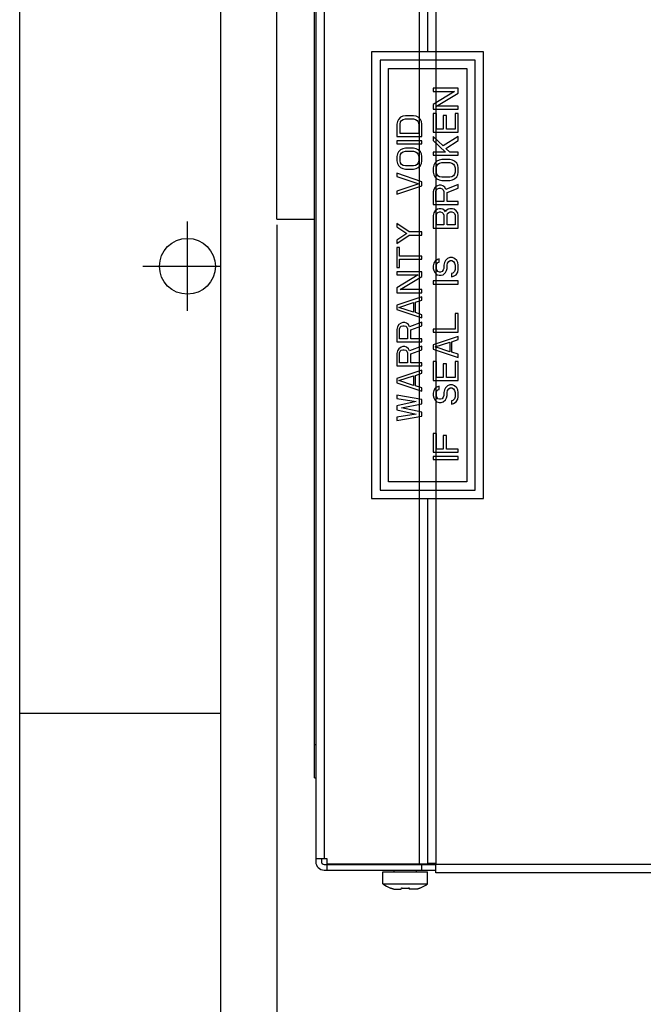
# Model space of a CAD drawing. Header units: millimetres. Extents: x 0 to 420, y 0 to 297.
# Tile 81 of 180: x 0 to 56, y 122 to 211. Entities that reach past the tile are written whole.
import ezdxf

# ---------------------------------------------------------------- set-up
doc = ezdxf.new("R2010")
doc.units = ezdxf.units.MM
doc.header["$LTSCALE"] = 23.1
doc.layers.get('0').update_dxf_attribs({"linetype": 'CONTINUOUS'})
doc.layers.add('ASSI', color=7, linetype='CONTINUOUS')
doc.styles.get("Standard").update_dxf_attribs({"font": 'txt', "width": 0.85})
doc.dimstyles.new('DIMSTYLE_3', dxfattribs={"dimtxt": 3.5, "dimasz": 3.5, "dimexe": 0.18, "dimexo": 0.0625, "dimgap": 0.09, "dimtad": 1, "dimdec": 0, "dimlfac": 2, "dimdsep": 46, "dimtxsty": 'STANDARD', "dimblk": '_FILLED', "dimblk1": '_FILLED', "dimblk2": '_FILLED', "dimcen": 0.09, "dimadec": 0, "dimazin": 0, "dimtp": 0.5, "dimtm": 0.5, "dimtfac": 1, "dimtdec": 0, "dimtofl": 0, "dimtmove": 0, "dimatfit": 3, "dimldrblk": '_FILLED', "dimfxl": 1, "dimtolj": 1, "dimarcsym": 0})

# ---------------------------------------------------------------- blocks, each defined once
blk = doc.blocks.new('_FILLED')
at = {"color": 0, "linetype": 'BYBLOCK'}
blk.add_solid([(0, 0), (-1, 0.143), (-1, -0.143)], dxfattribs=at)
blk = doc.blocks.new('*D6')
at = {"color": 2, "linetype": 'CONTINUOUS'}
for p, q in [((23, 192.211), (23, 111.107)), ((130.981, 125.2), (130.981, 111.107)), ((23, 112.107), (76.991, 112.107)), ((130.981, 112.107), (76.991, 112.107))]:
    blk.add_line(p, q, dxfattribs=at)
at = {"color": 2, "linetype": 'CONTINUOUS', "xscale": 3.5, "yscale": 3.5, "zscale": 3.5, "rotation": 180}
blk.add_blockref('_FILLED', (23, 112.107), dxfattribs=at)
at = {"color": 2, "linetype": 'CONTINUOUS', "xscale": 3.5, "yscale": 3.5, "zscale": 3.5}
blk.add_blockref('_FILLED', (130.981, 112.107), dxfattribs=at)
at = {"color": 2, "linetype": 'CONTINUOUS', "insert": (76.991, 116.482), "char_height": 3.5, "width": 7.5, "attachment_point": 2, "line_spacing_factor": 0.9}
blk.add_mtext('216', dxfattribs=at)

msp = doc.modelspace()

# ---------------------------------------------------------------- linework, layer by layer
at = {"color": 2, "linetype": 'CONTINUOUS'}
for p, q in [((0, 0), (0, 297)), ((15, 184.5), (15, 192.5)), ((11, 188.5), (18, 188.5)), ((0, 148.5), (18, 148.5))]:
    msp.add_line(p, q, dxfattribs=at)
at = {"color": 7, "linetype": 'CONTINUOUS'}
for p, q in [((18, 6), (18, 291)), ((26.4813, 257.925335), (26.4813, 135.475335)), ((26.3563, 142.700335), (26.3563, 248.700335)), ((23.00005, 192.710585), (23.00005, 212.522585)), ((31.4813, 207.700335), (31.4813, 167.700335)), ((41.4813, 207.700335), (31.4813, 207.700335)), ((41.4813, 167.700335), (41.4813, 207.700335)), ((32.2313, 206.950335), (32.2313, 168.450335)), ((40.7313, 206.950335), (32.2313, 206.950335)), ((40.7313, 168.450335), (40.7313, 206.950335)), ((32.9813, 169.200335), (32.9813, 206.200335)), ((32.9813, 206.200335), (39.9813, 206.200335)), ((39.9813, 206.200335), (39.9813, 169.200335)), ((36.9813, 204.434709), (36.9813, 204.153459)), ((39.2313, 204.434709), (36.9813, 204.434709)), ((38.896194, 204.153459), (36.9813, 202.981585)), ((36.9813, 204.153459), (38.896194, 204.153459)), ((37.268534, 202.84096), (39.2313, 204.012834)), ((39.2313, 204.012834), (39.2313, 204.434709)), ((36.9813, 202.981585), (36.9813, 202.55971)), ((39.2313, 202.84096), (37.268534, 202.84096)), ((39.2313, 202.55971), (39.2313, 202.84096)), ((34.257896, 201.93471), (34.066406, 201.84096)), ((34.497257, 201.981585), (34.257896, 201.93471)), ((35.215342, 201.981585), (34.497257, 201.981585)), ((35.454704, 201.93471), (35.215342, 201.981585)), ((35.646194, 201.84096), (35.454704, 201.93471)), ((36.9813, 202.55971), (39.2313, 202.55971)), ((36.9813, 202.184709), (36.9813, 200.497209)), ((37.268534, 202.184709), (36.9813, 202.184709)), ((37.268534, 200.778459), (37.268534, 202.184709)), ((37.890874, 201.99721), (37.890874, 200.778459)), ((38.178108, 201.99721), (37.890874, 201.99721)), ((38.178108, 200.778459), (38.178108, 201.99721)), ((38.944066, 202.184709), (38.944066, 200.778459)), ((39.2313, 202.184709), (38.944066, 202.184709)), ((39.2313, 200.497209), (39.2313, 202.184709)), ((33.779172, 201.465959), (33.7313, 201.231585)), ((33.7313, 201.231585), (33.7313, 200.106585)), ((33.874917, 201.65346), (33.779172, 201.465959)), ((34.066406, 201.84096), (33.874917, 201.65346)), ((34.018534, 201.231585), (34.066406, 201.419085)), ((34.018534, 200.387835), (34.018534, 201.231585)), ((34.066406, 201.419085), (34.162151, 201.55971)), ((34.162151, 201.55971), (34.305768, 201.65346)), ((34.305768, 201.65346), (34.497257, 201.700335)), ((34.497257, 201.700335), (35.215342, 201.700335)), ((35.215342, 201.700335), (35.406832, 201.65346)), ((35.406832, 201.65346), (35.550449, 201.55971)), ((35.550449, 201.55971), (35.646194, 201.419085)), ((35.837683, 201.65346), (35.646194, 201.84096)), ((35.646194, 201.419085), (35.694066, 201.231585)), ((35.694066, 201.231585), (35.694066, 200.387835)), ((35.933428, 201.465959), (35.837683, 201.65346)), ((35.9813, 201.231585), (35.933428, 201.465959)), ((35.9813, 200.106585), (35.9813, 201.231585)), ((33.7313, 200.106585), (35.9813, 200.106585)), ((35.694066, 200.387835), (34.018534, 200.387835)), ((36.9813, 200.497209), (39.2313, 200.497209)), ((36.9813, 200.12221), (36.9813, 199.74721)), ((37.890874, 199.27846), (36.9813, 200.12221)), ((37.890874, 200.778459), (37.268534, 200.778459)), ((39.2313, 200.12221), (37.890874, 199.27846)), ((38.944066, 200.778459), (38.178108, 200.778459)), ((39.2313, 199.74721), (39.2313, 200.12221)), ((33.7313, 199.731585), (33.7313, 199.450335)), ((35.9813, 199.731585), (33.7313, 199.731585)), ((33.7313, 199.450335), (35.9813, 199.450335)), ((35.9813, 199.450335), (35.9813, 199.731585)), ((36.9813, 199.74721), (38.082364, 198.71596)), ((38.130236, 199.044085), (39.2313, 199.74721)), ((33.779172, 198.55971), (33.7313, 198.325335)), ((33.7313, 198.325335), (33.7313, 197.950334)), ((33.874917, 198.74721), (33.779172, 198.55971)), ((34.066406, 198.934709), (33.874917, 198.74721)), ((34.018534, 198.325335), (34.066406, 198.512834)), ((34.018534, 197.950334), (34.018534, 198.325335)), ((34.257896, 199.02846), (34.066406, 198.934709)), ((34.066406, 198.512834), (34.162151, 198.653459)), ((34.162151, 198.653459), (34.305768, 198.74721)), ((34.497257, 199.075334), (34.257896, 199.02846)), ((34.305768, 198.74721), (34.497257, 198.794084)), ((35.215342, 199.075334), (34.497257, 199.075334)), ((34.497257, 198.794084), (35.215342, 198.794084)), ((35.454704, 199.02846), (35.215342, 199.075334)), ((35.215342, 198.794084), (35.406832, 198.74721)), ((35.406832, 198.74721), (35.550449, 198.653459)), ((35.646194, 198.934709), (35.454704, 199.02846)), ((35.550449, 198.653459), (35.646194, 198.512834)), ((35.837683, 198.74721), (35.646194, 198.934709)), ((35.646194, 198.512834), (35.694066, 198.325335)), ((35.694066, 198.325335), (35.694066, 197.950334)), ((35.933428, 198.55971), (35.837683, 198.74721)), ((35.9813, 198.325335), (35.933428, 198.55971)), ((35.9813, 197.950334), (35.9813, 198.325335)), ((36.9813, 198.71596), (36.9813, 198.43471)), ((38.082364, 198.71596), (36.9813, 198.71596)), ((36.9813, 198.43471), (39.2313, 198.43471)), ((38.465342, 198.71596), (38.130236, 199.044085)), ((39.2313, 198.71596), (38.465342, 198.71596)), ((39.2313, 198.43471), (39.2313, 198.71596)), ((33.7313, 197.950334), (33.779172, 197.71596)), ((33.779172, 197.71596), (33.874917, 197.528459)), ((33.874917, 197.528459), (34.066406, 197.34096)), ((34.066406, 197.762835), (34.018534, 197.950334)), ((34.162151, 197.62221), (34.066406, 197.762835)), ((34.305768, 197.528459), (34.162151, 197.62221)), ((34.497257, 197.481585), (34.305768, 197.528459)), ((35.215342, 197.481585), (34.497257, 197.481585)), ((35.406832, 197.528459), (35.215342, 197.481585)), ((35.550449, 197.62221), (35.406832, 197.528459)), ((35.646194, 197.762835), (35.550449, 197.62221)), ((35.694066, 197.950334), (35.646194, 197.762835)), ((35.646194, 197.34096), (35.837683, 197.528459)), ((35.837683, 197.528459), (35.933428, 197.71596)), ((35.933428, 197.71596), (35.9813, 197.950334)), ((37.029172, 197.544084), (36.9813, 197.30971)), ((37.124917, 197.731585), (37.029172, 197.544084)), ((37.316406, 197.919085), (37.124917, 197.731585)), ((37.268534, 197.30971), (37.316406, 197.49721)), ((37.507896, 198.012835), (37.316406, 197.919085)), ((37.316406, 197.49721), (37.412151, 197.637835)), ((37.412151, 197.637835), (37.555768, 197.731585)), ((37.747257, 198.05971), (37.507896, 198.012835)), ((37.555768, 197.731585), (37.747257, 197.77846)), ((38.465342, 198.05971), (37.747257, 198.05971)), ((37.747257, 197.77846), (38.465342, 197.77846)), ((38.704704, 198.012835), (38.465342, 198.05971)), ((38.465342, 197.77846), (38.656832, 197.731585)), ((38.656832, 197.731585), (38.800449, 197.637835)), ((38.896194, 197.919085), (38.704704, 198.012835)), ((38.800449, 197.637835), (38.896194, 197.49721)), ((39.087683, 197.731585), (38.896194, 197.919085)), ((38.896194, 197.49721), (38.944066, 197.30971)), ((39.183428, 197.544084), (39.087683, 197.731585)), ((39.2313, 197.30971), (39.183428, 197.544084)), ((33.7313, 196.825334), (33.7313, 196.544084)), ((35.9813, 196.075335), (33.7313, 196.825334)), ((34.066406, 197.34096), (34.257896, 197.247209)), ((34.257896, 197.247209), (34.497257, 197.200335)), ((34.497257, 197.200335), (35.215342, 197.200335)), ((35.215342, 197.200335), (35.454704, 197.247209)), ((35.454704, 197.247209), (35.646194, 197.34096)), ((36.9813, 197.30971), (36.9813, 196.93471)), ((36.9813, 196.93471), (37.029172, 196.700334)), ((37.029172, 196.700334), (37.124917, 196.512835)), ((37.268534, 196.93471), (37.268534, 197.30971)), ((37.316406, 196.74721), (37.268534, 196.93471)), ((37.412151, 196.606585), (37.316406, 196.74721)), ((37.555768, 196.512835), (37.412151, 196.606585)), ((38.800449, 196.606585), (38.656832, 196.512835)), ((38.896194, 196.74721), (38.800449, 196.606585)), ((38.944066, 196.93471), (38.896194, 196.74721)), ((38.944066, 197.30971), (38.944066, 196.93471)), ((39.087683, 196.512835), (39.183428, 196.700334)), ((39.183428, 196.700334), (39.2313, 196.93471)), ((39.2313, 196.93471), (39.2313, 197.30971)), ((33.7313, 196.544084), (35.694066, 195.887835)), ((35.694066, 195.887835), (33.7313, 195.231585)), ((33.7313, 194.950335), (35.9813, 195.700334)), ((35.9813, 195.700334), (35.9813, 196.075335)), ((37.124917, 196.512835), (37.316406, 196.325335)), ((37.364279, 195.715959), (37.172789, 195.575334)), ((37.316406, 196.325335), (37.507896, 196.231585)), ((37.507896, 195.762835), (37.364279, 195.715959)), ((37.507896, 196.231585), (37.747257, 196.18471)), ((37.699385, 195.762835), (37.507896, 195.762835)), ((37.747257, 196.46596), (37.555768, 196.512835)), ((37.843002, 195.715959), (37.699385, 195.762835)), ((38.465342, 196.46596), (37.747257, 196.46596)), ((37.747257, 196.18471), (38.465342, 196.18471)), ((38.034491, 195.575334), (37.843002, 195.715959)), ((39.2313, 195.80971), (38.130236, 195.387835)), ((38.656832, 196.512835), (38.465342, 196.46596)), ((38.465342, 196.18471), (38.704704, 196.231585)), ((38.704704, 196.231585), (38.896194, 196.325335)), ((38.896194, 196.325335), (39.087683, 196.512835)), ((39.2313, 195.481585), (39.2313, 195.80971)), ((33.7313, 195.231585), (33.7313, 194.950335)), ((37.029172, 195.387835), (36.9813, 195.153459)), ((36.9813, 195.153459), (36.9813, 194.028459)), ((37.172789, 195.575334), (37.029172, 195.387835)), ((37.220662, 195.200335), (37.268534, 195.34096)), ((37.220662, 194.309709), (37.220662, 195.200335)), ((37.268534, 195.34096), (37.364279, 195.434709)), ((37.364279, 195.434709), (37.507896, 195.481585)), ((37.507896, 195.481585), (37.651513, 195.481585)), ((37.651513, 195.481585), (37.79513, 195.434709)), ((37.79513, 195.434709), (37.890874, 195.34096)), ((37.890874, 195.34096), (37.938747, 195.200335)), ((37.938747, 195.200335), (37.938747, 194.309709)), ((38.130236, 195.387835), (38.034491, 195.575334)), ((38.225981, 195.106585), (39.2313, 195.481585)), ((38.225981, 194.309709), (38.225981, 195.106585)), ((36.9813, 194.028459), (39.2313, 194.028459)), ((37.938747, 194.309709), (37.220662, 194.309709)), ((39.2313, 194.309709), (38.225981, 194.309709)), ((39.2313, 194.028459), (39.2313, 194.309709)), ((37.029172, 193.27846), (36.9813, 193.044084)), ((36.9813, 193.044084), (36.9813, 191.919084)), ((37.172789, 193.465959), (37.029172, 193.27846)), ((37.364279, 193.606584), (37.172789, 193.465959)), ((37.268534, 193.09096), (37.316406, 193.231585)), ((37.268534, 192.200334), (37.268534, 193.09096)), ((37.316406, 193.231585), (37.412151, 193.325334)), ((37.507896, 193.65346), (37.364279, 193.606584)), ((37.412151, 193.325334), (37.555768, 193.37221)), ((37.699385, 193.65346), (37.507896, 193.65346)), ((37.555768, 193.37221), (37.651513, 193.37221)), ((37.651513, 193.37221), (37.79513, 193.325334)), ((37.843002, 193.606584), (37.699385, 193.65346)), ((37.79513, 193.325334), (37.890874, 193.231585)), ((38.034491, 193.465959), (37.843002, 193.606584)), ((37.890874, 193.231585), (37.938747, 193.09096)), ((37.938747, 193.09096), (37.938747, 192.200334)), ((38.082364, 193.37221), (38.034491, 193.465959)), ((38.130236, 193.465959), (38.082364, 193.37221)), ((38.321725, 193.606584), (38.130236, 193.465959)), ((38.225981, 193.09096), (38.273853, 193.231585)), ((38.225981, 192.200334), (38.225981, 193.09096)), ((38.273853, 193.231585), (38.369598, 193.325334)), ((38.465342, 193.65346), (38.321725, 193.606584)), ((38.369598, 193.325334), (38.513215, 193.37221)), ((38.704704, 193.65346), (38.465342, 193.65346)), ((38.513215, 193.37221), (38.656832, 193.37221)), ((38.656832, 193.37221), (38.800449, 193.325334)), ((38.848321, 193.606584), (38.704704, 193.65346)), ((38.800449, 193.325334), (38.896194, 193.231585)), ((39.039811, 193.465959), (38.848321, 193.606584)), ((38.896194, 193.231585), (38.944066, 193.09096)), ((38.944066, 193.09096), (38.944066, 192.200334)), ((39.183428, 193.27846), (39.039811, 193.465959)), ((39.2313, 193.044084), (39.183428, 193.27846)), ((39.2313, 191.919084), (39.2313, 193.044084)), ((23.00005, 192.710585), (26.3563, 192.710585)), ((33.7313, 192.325335), (33.7313, 192.044085)), ((34.832364, 191.575335), (33.7313, 192.325335)), ((37.938747, 192.200334), (37.268534, 192.200334)), ((38.944066, 192.200334), (38.225981, 192.200334)), ((33.7313, 192.044085), (34.640874, 191.43471)), ((34.640874, 191.43471), (33.7313, 190.825334)), ((33.7313, 190.544084), (34.832364, 191.294085)), ((35.9813, 191.575335), (34.832364, 191.575335)), ((34.832364, 191.294085), (35.9813, 191.294085)), ((35.9813, 191.294085), (35.9813, 191.575335)), ((36.9813, 191.919084), (39.2313, 191.919084)), ((33.7313, 190.825334), (33.7313, 190.544084)), ((33.7313, 190.169085), (33.7313, 188.387835)), ((33.970662, 190.169085), (33.7313, 190.169085)), ((33.970662, 189.419084), (33.970662, 190.169085)), ((35.9813, 189.419084), (33.970662, 189.419084)), ((33.970662, 188.387835), (33.970662, 189.137834)), ((33.970662, 189.137834), (35.9813, 189.137834)), ((35.9813, 189.137834), (35.9813, 189.419084)), ((37.029172, 188.77846), (36.9813, 188.544085)), ((37.172789, 188.96596), (37.029172, 188.77846)), ((37.364279, 189.106585), (37.172789, 188.96596)), ((37.268534, 188.590959), (37.316406, 188.731584)), ((37.316406, 188.731584), (37.412151, 188.825335)), ((37.507896, 189.153459), (37.364279, 189.106585)), ((37.412151, 188.825335), (37.507896, 188.872209)), ((37.507896, 188.872209), (37.507896, 189.153459)), ((37.986619, 188.825335), (37.938747, 188.590959)), ((38.082364, 189.012834), (37.986619, 188.825335)), ((38.273853, 189.200335), (38.082364, 189.012834)), ((38.225981, 188.590959), (38.273853, 188.77846)), ((38.465342, 189.294085), (38.273853, 189.200335)), ((38.273853, 188.77846), (38.369598, 188.919085)), ((38.369598, 188.919085), (38.513215, 189.012834)), ((38.704704, 189.294085), (38.465342, 189.294085)), ((38.513215, 189.012834), (38.656832, 189.012834)), ((38.656832, 189.012834), (38.800449, 188.919085)), ((38.896194, 189.200335), (38.704704, 189.294085)), ((38.800449, 188.919085), (38.896194, 188.77846)), ((39.087683, 189.012834), (38.896194, 189.200335)), ((38.896194, 188.77846), (38.944066, 188.590959)), ((39.183428, 188.825335), (39.087683, 189.012834)), ((39.2313, 188.590959), (39.183428, 188.825335)), ((33.7313, 188.387835), (33.970662, 188.387835)), ((33.7313, 188.012834), (33.7313, 187.731584)), ((35.9813, 188.012834), (33.7313, 188.012834)), ((35.9813, 187.590959), (35.9813, 188.012834)), ((36.9813, 188.544085), (36.9813, 188.309709)), ((36.9813, 188.309709), (37.029172, 188.12221)), ((37.029172, 188.12221), (37.124917, 187.93471)), ((37.124917, 187.93471), (37.316406, 187.747209)), ((37.268534, 188.309709), (37.268534, 188.590959)), ((37.316406, 188.169084), (37.268534, 188.309709)), ((37.412151, 188.028459), (37.316406, 188.169084)), ((37.316406, 187.747209), (37.507896, 187.700335)), ((37.555768, 187.981585), (37.412151, 188.028459)), ((37.651513, 187.981585), (37.555768, 187.981585)), ((37.79513, 188.028459), (37.651513, 187.981585)), ((37.699385, 187.700335), (37.890874, 187.747209)), ((37.890874, 188.169084), (37.79513, 188.028459)), ((37.938747, 188.309709), (37.890874, 188.169084)), ((37.890874, 187.747209), (38.082364, 187.93471)), ((37.938747, 188.590959), (37.938747, 188.309709)), ((38.082364, 187.93471), (38.178108, 188.12221)), ((38.178108, 188.12221), (38.225981, 188.309709)), ((38.225981, 188.309709), (38.225981, 188.590959)), ((38.752576, 187.887834), (38.608959, 187.84096)), ((38.608959, 187.84096), (38.608959, 187.55971)), ((38.896194, 188.028459), (38.752576, 187.887834)), ((38.800449, 187.606584), (39.039811, 187.747209)), ((38.944066, 188.21596), (38.896194, 188.028459)), ((38.944066, 188.590959), (38.944066, 188.21596)), ((39.039811, 187.747209), (39.183428, 187.981585)), ((39.183428, 187.981585), (39.2313, 188.21596)), ((39.2313, 188.21596), (39.2313, 188.590959)), ((33.7313, 187.731584), (35.646194, 187.731584)), ((35.646194, 187.731584), (33.7313, 186.55971)), ((34.018534, 186.419085), (35.9813, 187.590959)), ((36.9813, 187.184709), (36.9813, 186.903459)), ((39.2313, 187.184709), (36.9813, 187.184709)), ((36.9813, 186.903459), (39.2313, 186.903459)), ((37.507896, 187.700335), (37.699385, 187.700335)), ((38.608959, 187.55971), (38.800449, 187.606584)), ((39.2313, 186.903459), (39.2313, 187.184709)), ((33.7313, 186.55971), (33.7313, 186.137835)), ((33.7313, 186.137835), (35.9813, 186.137835)), ((35.9813, 186.419085), (34.018534, 186.419085)), ((35.9813, 186.137835), (35.9813, 186.419085)), ((35.9813, 185.762834), (33.7313, 185.012835)), ((33.922789, 184.825335), (35.215342, 185.24721)), ((35.215342, 185.24721), (35.215342, 184.40346)), ((35.406832, 185.294085), (35.9813, 185.481584)), ((35.406832, 184.356584), (35.406832, 185.294085)), ((35.9813, 185.481584), (35.9813, 185.762834)), ((33.7313, 185.012835), (33.7313, 184.637834)), ((33.7313, 184.637834), (35.9813, 183.887835)), ((35.215342, 184.40346), (33.922789, 184.825335)), ((35.9813, 184.169085), (35.406832, 184.356584)), ((38.944066, 184.27846), (38.944066, 182.87221)), ((39.2313, 184.27846), (38.944066, 184.27846)), ((39.2313, 182.59096), (39.2313, 184.27846)), ((34.114279, 183.419085), (33.922789, 183.27846)), ((34.257896, 183.465959), (34.114279, 183.419085)), ((34.449385, 183.465959), (34.257896, 183.465959)), ((34.593002, 183.419085), (34.449385, 183.465959)), ((34.784491, 183.27846), (34.593002, 183.419085)), ((35.9813, 183.512835), (34.880236, 183.09096)), ((35.9813, 183.887835), (35.9813, 184.169085)), ((35.9813, 183.184709), (35.9813, 183.512835)), ((33.779172, 183.09096), (33.7313, 182.856585)), ((33.7313, 182.856585), (33.7313, 181.731585)), ((33.922789, 183.27846), (33.779172, 183.09096)), ((33.970662, 182.903459), (34.018534, 183.044084)), ((33.970662, 182.012835), (33.970662, 182.903459)), ((34.018534, 183.044084), (34.114279, 183.137835)), ((34.114279, 183.137835), (34.257896, 183.184709)), ((34.257896, 183.184709), (34.401513, 183.184709)), ((34.401513, 183.184709), (34.54513, 183.137835)), ((34.54513, 183.137835), (34.640874, 183.044084)), ((34.640874, 183.044084), (34.688747, 182.903459)), ((34.688747, 182.903459), (34.688747, 182.012835)), ((34.880236, 183.09096), (34.784491, 183.27846)), ((34.975981, 182.80971), (35.9813, 183.184709)), ((34.975981, 182.012835), (34.975981, 182.80971)), ((36.9813, 182.87221), (36.9813, 182.59096)), ((38.944066, 182.87221), (36.9813, 182.87221)), ((36.9813, 182.59096), (39.2313, 182.59096)), ((33.7313, 181.731585), (35.9813, 181.731585)), ((34.688747, 182.012835), (33.970662, 182.012835)), ((35.9813, 182.012835), (34.975981, 182.012835)), ((35.9813, 181.731585), (35.9813, 182.012835)), ((39.2313, 182.21596), (36.9813, 181.46596)), ((37.172789, 181.278459), (38.465342, 181.700334)), ((38.465342, 181.700334), (38.465342, 180.856584)), ((38.656832, 181.74721), (39.2313, 181.93471)), ((38.656832, 180.80971), (38.656832, 181.74721)), ((39.2313, 181.93471), (39.2313, 182.21596)), ((33.779172, 180.934709), (33.7313, 180.700335)), ((33.7313, 180.700335), (33.7313, 179.575335)), ((33.922789, 181.12221), (33.779172, 180.934709)), ((34.114279, 181.262835), (33.922789, 181.12221)), ((33.970662, 180.74721), (34.018534, 180.887835)), ((33.970662, 179.856585), (33.970662, 180.74721)), ((34.018534, 180.887835), (34.114279, 180.981585)), ((34.257896, 181.30971), (34.114279, 181.262835)), ((34.114279, 180.981585), (34.257896, 181.02846)), ((34.449385, 181.30971), (34.257896, 181.30971)), ((34.257896, 181.02846), (34.401513, 181.02846)), ((34.401513, 181.02846), (34.54513, 180.981585)), ((34.593002, 181.262835), (34.449385, 181.30971)), ((34.54513, 180.981585), (34.640874, 180.887835)), ((34.784491, 181.12221), (34.593002, 181.262835)), ((34.640874, 180.887835), (34.688747, 180.74721)), ((34.688747, 180.74721), (34.688747, 179.856585)), ((34.880236, 180.934709), (34.784491, 181.12221)), ((35.9813, 181.356584), (34.880236, 180.934709)), ((34.975981, 180.653459), (35.9813, 181.02846)), ((35.9813, 181.02846), (35.9813, 181.356584)), ((36.9813, 181.46596), (36.9813, 181.09096)), ((36.9813, 181.09096), (39.2313, 180.34096)), ((38.465342, 180.856584), (37.172789, 181.278459)), ((39.2313, 180.62221), (38.656832, 180.80971)), ((34.688747, 179.856585), (33.970662, 179.856585)), ((34.975981, 179.856585), (34.975981, 180.653459)), ((35.9813, 179.856585), (34.975981, 179.856585)), ((35.9813, 179.575335), (35.9813, 179.856585)), ((36.9813, 179.965959), (36.9813, 178.278459)), ((37.268534, 179.965959), (36.9813, 179.965959)), ((37.268534, 178.559709), (37.268534, 179.965959)), ((38.944066, 179.965959), (38.944066, 178.559709)), ((39.2313, 179.965959), (38.944066, 179.965959)), ((39.2313, 180.34096), (39.2313, 180.62221)), ((39.2313, 178.278459), (39.2313, 179.965959)), ((33.7313, 179.575335), (35.9813, 179.575335)), ((35.9813, 179.200335), (33.7313, 178.450334)), ((35.9813, 178.919085), (35.9813, 179.200335)), ((37.890874, 179.77846), (37.890874, 178.559709)), ((38.178108, 179.77846), (37.890874, 179.77846)), ((38.178108, 178.559709), (38.178108, 179.77846)), ((33.7313, 178.450334), (33.7313, 178.075335)), ((33.7313, 178.075335), (35.9813, 177.325334)), ((33.922789, 178.262835), (35.215342, 178.68471)), ((35.215342, 177.84096), (33.922789, 178.262835)), ((35.215342, 178.68471), (35.215342, 177.84096)), ((35.406832, 178.731584), (35.9813, 178.919085)), ((35.406832, 177.794085), (35.406832, 178.731584)), ((36.9813, 178.278459), (39.2313, 178.278459)), ((37.890874, 178.559709), (37.268534, 178.559709)), ((38.944066, 178.559709), (38.178108, 178.559709)), ((35.9813, 177.606584), (35.406832, 177.794085)), ((35.9813, 177.325334), (35.9813, 177.606584)), ((37.029172, 177.387835), (36.9813, 177.153459)), ((37.172789, 177.575334), (37.029172, 177.387835)), ((37.364279, 177.715959), (37.172789, 177.575334)), ((37.268534, 177.200335), (37.316406, 177.34096)), ((37.268534, 176.919085), (37.268534, 177.200335)), ((37.316406, 177.34096), (37.412151, 177.434709)), ((37.507896, 177.762835), (37.364279, 177.715959)), ((37.412151, 177.434709), (37.507896, 177.481585)), ((37.507896, 177.481585), (37.507896, 177.762835)), ((37.986619, 177.434709), (37.938747, 177.200335)), ((37.938747, 177.200335), (37.938747, 176.919085)), ((38.082364, 177.62221), (37.986619, 177.434709)), ((38.273853, 177.80971), (38.082364, 177.62221)), ((38.225981, 177.200335), (38.273853, 177.387835)), ((38.225981, 176.919085), (38.225981, 177.200335)), ((38.465342, 177.90346), (38.273853, 177.80971)), ((38.273853, 177.387835), (38.369598, 177.52846)), ((38.369598, 177.52846), (38.513215, 177.62221)), ((38.704704, 177.90346), (38.465342, 177.90346)), ((38.513215, 177.62221), (38.656832, 177.62221)), ((38.656832, 177.62221), (38.800449, 177.52846)), ((38.896194, 177.80971), (38.704704, 177.90346)), ((38.800449, 177.52846), (38.896194, 177.387835)), ((39.087683, 177.62221), (38.896194, 177.80971)), ((38.896194, 177.387835), (38.944066, 177.200335)), ((38.944066, 177.200335), (38.944066, 176.825335)), ((39.183428, 177.434709), (39.087683, 177.62221)), ((39.2313, 177.200335), (39.183428, 177.434709)), ((39.2313, 176.825335), (39.2313, 177.200335)), ((33.7313, 176.950335), (33.7313, 176.669085)), ((35.9813, 176.575335), (33.7313, 176.950335)), ((33.7313, 176.669085), (35.454704, 176.387835)), ((35.454704, 176.387835), (33.7313, 176.012835)), ((35.9813, 176.200335), (35.9813, 176.575335)), ((36.9813, 177.153459), (36.9813, 176.919085)), ((36.9813, 176.919085), (37.029172, 176.731584)), ((37.029172, 176.731584), (37.124917, 176.544085)), ((37.124917, 176.544085), (37.316406, 176.356585)), ((37.316406, 176.77846), (37.268534, 176.919085)), ((37.412151, 176.637835), (37.316406, 176.77846)), ((37.316406, 176.356585), (37.507896, 176.309709)), ((37.555768, 176.590959), (37.412151, 176.637835)), ((37.507896, 176.309709), (37.699385, 176.309709)), ((37.651513, 176.590959), (37.555768, 176.590959)), ((37.79513, 176.637835), (37.651513, 176.590959)), ((37.699385, 176.309709), (37.890874, 176.356585)), ((37.890874, 176.77846), (37.79513, 176.637835)), ((37.938747, 176.919085), (37.890874, 176.77846)), ((37.890874, 176.356585), (38.082364, 176.544085)), ((38.082364, 176.544085), (38.178108, 176.731584)), ((38.178108, 176.731584), (38.225981, 176.919085)), ((38.752576, 176.49721), (38.608959, 176.450334)), ((38.608959, 176.450334), (38.608959, 176.169084)), ((38.896194, 176.637835), (38.752576, 176.49721)), ((38.800449, 176.21596), (39.039811, 176.356585)), ((38.944066, 176.825335), (38.896194, 176.637835)), ((39.039811, 176.356585), (39.183428, 176.590959)), ((39.183428, 176.590959), (39.2313, 176.825335)), ((33.7313, 176.012835), (33.7313, 175.637835)), ((33.7313, 175.637835), (35.454704, 175.262835)), ((34.162151, 175.825335), (35.9813, 176.200335)), ((35.9813, 175.450335), (34.162151, 175.825335)), ((35.9813, 175.075335), (35.9813, 175.450335)), ((38.608959, 176.169084), (38.800449, 176.21596)), ((35.454704, 175.262835), (33.7313, 174.981585)), ((33.7313, 174.700335), (35.9813, 175.075335)), ((33.7313, 174.981585), (33.7313, 174.700335)), ((36.9813, 173.544084), (36.9813, 171.856585)), ((37.268534, 173.544084), (36.9813, 173.544084)), ((37.268534, 172.137835), (37.268534, 173.544084)), ((37.890874, 173.356585), (37.890874, 172.137835)), ((38.178108, 173.356585), (37.890874, 173.356585)), ((38.178108, 172.137835), (38.178108, 173.356585)), ((37.890874, 172.137835), (37.268534, 172.137835)), ((39.2313, 172.137835), (38.178108, 172.137835)), ((39.2313, 171.856585), (39.2313, 172.137835)), ((36.9813, 171.856585), (39.2313, 171.856585)), ((36.9813, 171.481585), (36.9813, 171.200335)), ((39.2313, 171.481585), (36.9813, 171.481585)), ((36.9813, 171.200335), (39.2313, 171.200335)), ((39.2313, 171.200335), (39.2313, 171.481585)), ((32.2313, 168.450335), (40.7313, 168.450335)), ((39.9813, 169.200335), (32.9813, 169.200335)), ((31.4813, 167.700335), (41.4813, 167.700335)), ((26.3563, 142.700335), (26.4813, 142.700335)), ((26.4813, 135.475335), (27.4813, 135.475335)), ((27.2313, 134.950335), (37.2313, 134.950335)), ((27.4813, 135.475335), (27.4813, 134.975335)), ((35.7313, 134.975335), (27.4813, 134.975335)), ((27.4813, 134.950335), (27.4813, 134.450335)), ((35.9813, 134.450335), (35.9813, 134.950335)), ((27.2313, 134.450335), (37.2313, 134.450335)), ((33.17469, 132.832463), (33.179138, 132.849061)), ((33.460836, 132.750335), (34.112684, 132.750335)), ((34.112684, 132.750335), (34.139138, 132.849061)), ((34.823462, 132.849061), (34.849915, 132.750335)), ((35.501764, 132.750335), (34.849915, 132.750335)), ((35.783462, 132.849061), (35.787909, 132.832463))]:
    msp.add_line(p, q, dxfattribs=at)
at = {"color": 9, "linetype": 'CONTINUOUS'}
for p, q in [((27.2313, 257.925335), (27.2313, 135.475335)), ((26.3563, 145.700335), (26.4813, 145.700335))]:
    msp.add_line(p, q, dxfattribs=at)
at = {"color": 7, "linetype": 'CONTINUOUS'}
for points in [[(33.179138, 132.849061), (33.202254, 132.839924), (33.225446, 132.83095), (33.248712, 132.822137), (33.27206, 132.813484), (33.295483, 132.804993), (33.318962, 132.796671), (33.342497, 132.788518), (33.366089, 132.780533), (33.38972, 132.772722), (33.413386, 132.765086), (33.437091, 132.757624), (33.460836, 132.750335)], [(34.139138, 132.849061), (34.167558, 132.846411), (34.196023, 132.843991), (34.224532, 132.841799), (34.253105, 132.839836), (34.281722, 132.838101), (34.31033, 132.836599), (34.338927, 132.835331), (34.367516, 132.834295), (34.396052, 132.833491), (34.424521, 132.832917), (34.452937, 132.832574), (34.4813, 132.832463)], [(34.4813, 132.832463), (34.509672, 132.832574), (34.538094, 132.832917), (34.566567, 132.833491), (34.595104, 132.834296), (34.623691, 132.835332), (34.652285, 132.8366), (34.68089, 132.838102), (34.709502, 132.839836), (34.73807, 132.8418), (34.766578, 132.843991), (34.795042, 132.846411), (34.823462, 132.849061)], [(35.501764, 132.750335), (35.525509, 132.757624), (35.549214, 132.765086), (35.57288, 132.772722), (35.596511, 132.780533), (35.620103, 132.788518), (35.643638, 132.796671), (35.667117, 132.804993), (35.69054, 132.813484), (35.713887, 132.822137), (35.737154, 132.83095), (35.760345, 132.839924), (35.783462, 132.849061)]]:
    msp.add_lwpolyline(points, dxfattribs=at)
msp.add_circle((15, 188.5), 2.500617, dxfattribs=at)
at = {"layer": 'ASSI', "color": 9, "linetype": 'CONTINUOUS'}
for p, q in [((35.7313, 258.425335), (35.7313, 134.975335)), ((37.2313, 258.350335), (37.2313, 135.050335)), ((126.4813, 134.950335), (37.2313, 134.950335))]:
    msp.add_line(p, q, dxfattribs=at)
at = {"layer": 'ASSI', "color": 7, "linetype": 'CONTINUOUS'}
for p, q in [((36.4813, 258.425335), (36.4813, 207.700335)), ((36.4813, 167.700335), (36.4813, 134.975335)), ((26.4813, 135.475335), (26.4813, 135.200335)), ((26.9813, 135.475335), (26.9813, 135.200335)), ((36.4813, 134.975335), (35.7313, 134.975335)), ((37.2313, 135.050335), (36.4813, 135.050335)), ((37.2313, 134.200335), (37.2313, 135.050335)), ((32.4813, 133.215335), (32.4813, 134.300335)), ((32.481316, 134.300335), (36.481284, 134.300335)), ((33.4813, 134.300335), (33.4813, 134.450335)), ((35.4813, 134.300335), (35.4813, 134.450335)), ((36.4813, 133.215335), (36.4813, 134.300335)), ((126.4813, 134.200335), (37.2313, 134.200335)), ((32.4813, 133.215335), (36.4813, 133.215335))]:
    msp.add_line(p, q, dxfattribs=at)
for centre, radius, start, end in [((27.2313, 135.200335), 0.75, 180, 270), ((27.2313, 135.200335), 0.25, 180, 270), ((34.4813, 136.018077), 3.443162, 234.4888424, 247.69855228), ((34.4813, 136.018077), 3.443162, 292.30144772, 305.5111576)]:
    msp.add_arc(centre, radius, start, end, dxfattribs=at)

# ---------------------------------------------------------------- dimensions: what is measured, and where the dimension line sits
at = {"color": 2, "linetype": 'CONTINUOUS'}
dim = msp.add_linear_dim(base=(23.00005, 112.106831), p1=(130.9813, 125.200335), p2=(23.00005, 192.210585), angle=180, dimstyle='DIMSTYLE_3', dxfattribs=at)
dim.commit()
dim.dimension.update_dxf_attribs({"geometry": '*D6', "text_midpoint": (73.240675, 114.731831), "dimtype": 160})

doc.saveas('drawing.dxf')
